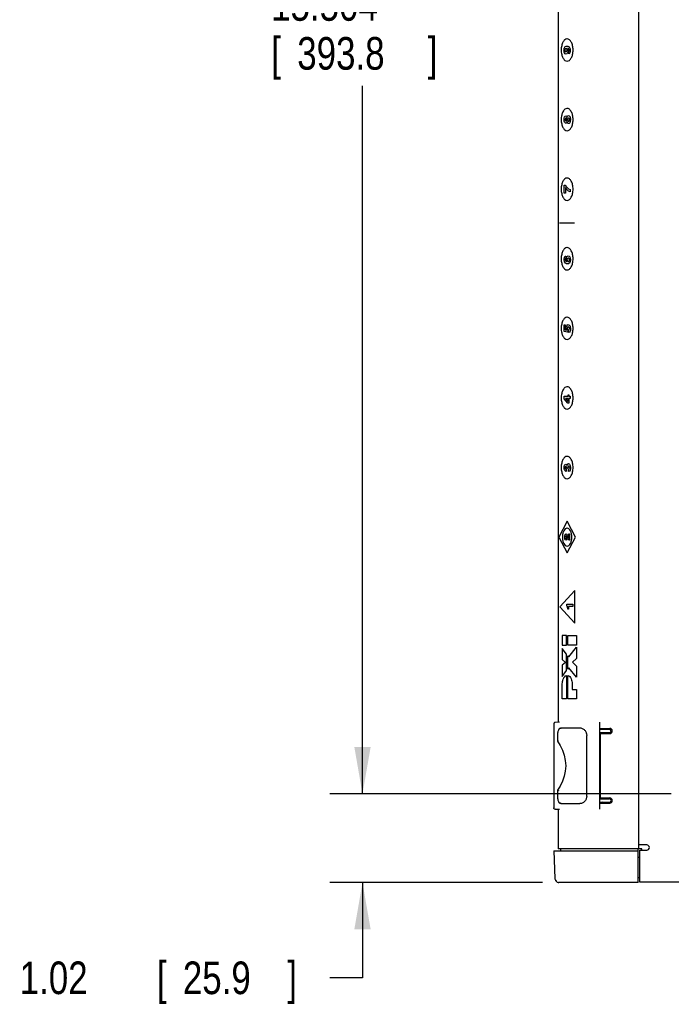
# Model space of a CAD drawing. Header units: inches. Extents: x 0 to 34, y 0 to 22.
# Tile 20 of 72: x 12.5 to 15, y 3.7 to 7.5. Entities that reach past the tile are written whole.
import ezdxf

# ---------------------------------------------------------------- set-up
doc = ezdxf.new("R2010")
doc.units = ezdxf.units.IN
doc.header["$LTSCALE"] = 1.87
doc.header["$MEASUREMENT"] = 0
doc.layers.get('0').update_dxf_attribs({"linetype": 'CONTINUOUS'})
doc.layers.add('DATUMCURVES', color=7, linetype='CONTINUOUS')
doc.layers.add('DIMENSIONS', color=7, linetype='CONTINUOUS')
doc.styles.get("Standard").update_dxf_attribs({"font": 'txt', "width": 0.8})
doc.dimstyles.new('DIMSTYLE_1', dxfattribs={"dimtxt": 0.125, "dimasz": 0.18, "dimexe": 0.18, "dimexo": 0.0625, "dimgap": 0.09, "dimtad": 0, "dimtih": 1, "dimtoh": 1, "dimlfac": 3, "dimzin": 4, "dimdsep": 46, "dimtxsty": 'STANDARD', "dimblk": '_FILLED', "dimblk1": '_FILLED', "dimblk2": '_FILLED', "dimcen": 0.09, "dimadec": 0, "dimazin": 0, "dimtp": 0.01, "dimtm": 0.01, "dimtfac": 1, "dimtofl": 0, "dimtmove": 0, "dimatfit": 3, "dimldrblk": '_FILLED', "dimfxl": 1, "dimtolj": 1, "dimtzin": 4, "dimarcsym": 0})
doc.dimstyles.new('DIMSTYLE_2', dxfattribs={"dimtxt": 0.125, "dimasz": 0.18, "dimexe": 0.18, "dimexo": 0.0625, "dimgap": 0.09, "dimtad": 0, "dimtih": 1, "dimtoh": 1, "dimdec": 3, "dimlfac": 3, "dimzin": 4, "dimdsep": 46, "dimtxsty": 'STANDARD', "dimblk": '_FILLED', "dimblk1": '_FILLED', "dimblk2": '_FILLED', "dimcen": 0.09, "dimadec": 0, "dimazin": 0, "dimtp": 0.001, "dimtm": 0.001, "dimtfac": 1, "dimtdec": 3, "dimtofl": 0, "dimtmove": 0, "dimatfit": 3, "dimldrblk": '_FILLED', "dimfxl": 1, "dimtolj": 1, "dimtzin": 4, "dimarcsym": 0})

# ---------------------------------------------------------------- blocks, each defined once
blk = doc.blocks.new('_FILLED')
at = {"color": 0, "linetype": 'BYBLOCK'}
blk.add_solid([(0, 0), (-1, 0.174), (-1, -0.174)], dxfattribs=at)
blk = doc.blocks.new('*D18')
at = {"layer": 'DIMENSIONS', "color": 2, "linetype": 'CONTINUOUS'}
for p, q in [((15.0125, 9.6549), (13.7055, 9.6549)), ((13.8305, 9.6549), (13.8305, 7.6372)), ((13.8305, 4.4868), (13.8305, 7.1997)), ((15.0125, 4.4868), (13.7055, 4.4868))]:
    blk.add_line(p, q, dxfattribs=at)
at = {"layer": 'DIMENSIONS', "color": 2, "linetype": 'CONTINUOUS', "xscale": 0.18, "yscale": 0.18, "zscale": 0.18}
for p, rotation in [((13.8305, 9.6549), 90), ((13.8305, 4.4868), 270)]:
    blk.add_blockref('_FILLED', p, dxfattribs=dict(at, rotation=rotation))
at = {"layer": 'DIMENSIONS', "color": 2, "linetype": 'CONTINUOUS', "width": 0.8}
for s, p in [('15.504', (13.4805, 7.4497)), ('[', (13.4805, 7.2622)), (']', (14.0805, 7.2622)), ('393.8', (13.5805, 7.2622))]:
    blk.add_text(s, height=0.125, dxfattribs=at).set_placement(p)
blk = doc.blocks.new('*D19')
at = {"layer": 'DIMENSIONS', "color": 2, "linetype": 'CONTINUOUS'}
for p, q in [((13.8305, 4.4868), (13.8305, 4.8468)), ((15.0125, 4.4868), (13.7055, 4.4868)), ((14.5202, 4.1472), (13.7055, 4.1472)), ((13.8305, 4.1472), (13.8305, 3.7819)), ((13.8305, 3.7819), (13.7048, 3.7819))]:
    blk.add_line(p, q, dxfattribs=at)
at = {"layer": 'DIMENSIONS', "color": 2, "linetype": 'CONTINUOUS', "xscale": 0.18, "yscale": 0.18, "zscale": 0.18}
for p, rotation in [((13.8305, 4.4868), 270), ((13.8305, 4.1472), 90)]:
    blk.add_blockref('_FILLED', p, dxfattribs=dict(at, rotation=rotation))
at = {"layer": 'DIMENSIONS', "color": 2, "linetype": 'CONTINUOUS', "width": 0.8}
for s, p in [('[', (13.0423, 3.7194)), (']', (13.5423, 3.7194)), ('1.02', (12.5173, 3.7194)), ('25.9', (13.1423, 3.7194))]:
    blk.add_text(s, height=0.125, dxfattribs=at).set_placement(p)

msp = doc.modelspace()

# ---------------------------------------------------------------- linework, layer by layer
at = {"color": 7, "linetype": 'CONTINUOUS'}
for p, q in [((14.58055, 9.86519), (14.58055, 4.76118)), ((14.88807, 9.86519), (14.88807, 4.27653)), ((14.56325, 4.75553), (14.56325, 4.4335)), ((14.58555, 4.76118), (14.56806, 4.76052)), ((14.58555, 4.76118), (14.58558, 4.76118)), ((14.73925, 4.42829), (14.73925, 4.76074)), ((14.58757, 4.73699), (14.58684, 4.73685)), ((14.58869, 4.7372), (14.58757, 4.73699)), ((14.59126, 4.73783), (14.5913, 4.73785)), ((14.73925, 4.73786), (14.77761, 4.73786)), ((14.73925, 4.73451), (14.7849, 4.73451)), ((14.77627, 4.72118), (14.73925, 4.72118)), ((14.74123, 4.71786), (14.74123, 4.47119)), ((14.74123, 4.71786), (14.77761, 4.71786)), ((14.74771, 4.73668), (14.74771, 4.73451)), ((14.74771, 4.73668), (14.78219, 4.73668)), ((14.74883, 4.73451), (14.76038, 4.73668)), ((14.57718, 4.70677), (14.57718, 4.68829)), ((14.68946, 4.47861), (14.68946, 4.71042)), ((14.57718, 4.50074), (14.57718, 4.48226)), ((14.73925, 4.46785), (14.77627, 4.46785)), ((14.73925, 4.45451), (14.78487, 4.45451)), ((14.74123, 4.47119), (14.77761, 4.47119)), ((14.74771, 4.45119), (14.74771, 4.45451)), ((14.76038, 4.45235), (14.74883, 4.45451)), ((14.56806, 4.42851), (14.58555, 4.42785)), ((14.58055, 4.42785), (14.58055, 4.27653)), ((14.58558, 4.42785), (14.58555, 4.42785)), ((14.58684, 4.45218), (14.58775, 4.45201)), ((14.58775, 4.45201), (14.58868, 4.45183)), ((14.73925, 4.45119), (14.77761, 4.45119)), ((14.74771, 4.45235), (14.78215, 4.45235)), ((14.5629, 4.26885), (14.56768, 4.16303)), ((14.5629, 4.26885), (14.88671, 4.26885)), ((14.88807, 4.27653), (14.58055, 4.27653)), ((14.59092, 4.26885), (14.59092, 4.27651)), ((14.88671, 4.14719), (14.88671, 4.27651)), ((14.91955, 4.29116), (14.88807, 4.29116)), ((14.90005, 4.27651), (14.88807, 4.27651)), ((14.89288, 4.14784), (14.89288, 4.27116)), ((14.89288, 4.27116), (14.91955, 4.27116)), ((14.90005, 4.27116), (14.90005, 4.27651)), ((14.88671, 4.24385), (14.89288, 4.24385)), ((14.56768, 4.16303), (14.56784, 4.16125)), ((14.56784, 4.16126), (14.56935, 4.15621)), ((14.56999, 4.15523), (14.57215, 4.15199)), ((14.57215, 4.15199), (14.57596, 4.14897)), ((14.89288, 4.16553), (14.88671, 4.16553)), ((14.88671, 4.14719), (14.58266, 4.14719)), ((20.25327, 4.14784), (14.89288, 4.14784))]:
    msp.add_line(p, q, dxfattribs=at)
for points in [[(14.56806, 4.76052), (14.56656, 4.76023), (14.56525, 4.75953), (14.56418, 4.75843), (14.56348, 4.75703), (14.56325, 4.75553)], [(14.58684, 4.73685), (14.58578, 4.73656), (14.58407, 4.73558), (14.58276, 4.73427), (14.58173, 4.73273), (14.58086, 4.73094), (14.58006, 4.72876), (14.5793, 4.72614), (14.57861, 4.72301), (14.57802, 4.71938), (14.57755, 4.71529), (14.57726, 4.71081), (14.57718, 4.70677)], [(14.5913, 4.73785), (14.59107, 4.73777), (14.59069, 4.73766), (14.59016, 4.73753), (14.58949, 4.73737), (14.58869, 4.7372)], [(14.57718, 4.68828), (14.58798, 4.67211), (14.597, 4.65392), (14.60355, 4.63471), (14.60753, 4.61481), (14.60887, 4.59455), (14.60754, 4.57429), (14.60357, 4.55438), (14.59702, 4.53517), (14.58802, 4.51698), (14.57718, 4.50075)], [(14.57718, 4.48226), (14.57726, 4.47829), (14.57754, 4.47382), (14.57801, 4.46973), (14.5786, 4.46609), (14.57929, 4.46296), (14.58004, 4.46033), (14.58084, 4.45815), (14.58171, 4.45634), (14.58272, 4.45481), (14.58402, 4.45349), (14.58571, 4.4525), (14.58684, 4.45218)], [(14.56806, 4.42851), (14.56653, 4.42881), (14.56516, 4.42957), (14.56408, 4.43075), (14.56341, 4.43224), (14.56325, 4.4335)], [(14.58868, 4.45183), (14.58948, 4.45166), (14.59016, 4.4515), (14.59069, 4.45137), (14.59107, 4.45126), (14.59128, 4.45119), (14.59131, 4.45117)], [(14.56934, 4.15622), (14.57213, 4.15203), (14.57593, 4.14898), (14.5805, 4.14737), (14.58266, 4.14719)], [(14.57883, 4.14796), (14.58054, 4.14736), (14.58265, 4.14719)]]:
    msp.add_lwpolyline(points, dxfattribs=at)
for centre, radius in [((14.77627, 4.72785), 0.00667), ((14.77761, 4.72786), 0.01), ((14.77627, 4.46118), 0.00667), ((14.77761, 4.46119), 0.01), ((14.91955, 4.28116), 0.01)]:
    msp.add_arc(centre, radius, 270, 90, dxfattribs=at)
for points, knots in [([(14.58404, 4.73557), (14.58407, 4.73569), (14.58418, 4.736), (14.58441, 4.73646), (14.58474, 4.73693), (14.58511, 4.73735), (14.58553, 4.73774), (14.58586, 4.73798), (14.58604, 4.73811), (14.58607, 4.73813)], [0, 0, 0, 0, 0.1093671, 0.2940987, 0.4629967, 0.6290267, 0.7981495, 0.9723093, 1, 1, 1, 1]), ([(14.58607, 4.73813), (14.58621, 4.73822), (14.58654, 4.73842), (14.58708, 4.7387), (14.58771, 4.73896), (14.58839, 4.73919), (14.58915, 4.73936), (14.58998, 4.73949), (14.59056, 4.73951), (14.59086, 4.73951)], [0, 0, 0, 0, 0.1015656, 0.2275851, 0.3611159, 0.5034538, 0.6560735, 0.8208244, 1, 1, 1, 1]), ([(14.59086, 4.73951), (14.59394, 4.73951), (14.60024, 4.73951), (14.60989, 4.73951), (14.61993, 4.73951), (14.63034, 4.73951), (14.64113, 4.73951), (14.65229, 4.73951), (14.65985, 4.73951), (14.66369, 4.73951)], [0, 0, 0, 0, 0.1269015, 0.2594478, 0.3973858, 0.5404636, 0.6885156, 0.8416062, 1, 1, 1, 1]), ([(14.66369, 4.73951), (14.66563, 4.73951), (14.66953, 4.73896), (14.67491, 4.73671), (14.67956, 4.73336), (14.68331, 4.72931), (14.68613, 4.72483), (14.68808, 4.72013), (14.68921, 4.7153), (14.68946, 4.71204), (14.68946, 4.71042)], [0, 0, 0, 0, 0.1353664, 0.2712229, 0.4044869, 0.5324912, 0.6548828, 0.7720009, 0.8869181, 1, 1, 1, 1]), ([(14.57718, 4.68829), (14.57716, 4.68829), (14.57781, 4.68852), (14.57825, 4.68868), (14.57941, 4.68908), (14.58062, 4.68949), (14.58153, 4.6898), (14.582, 4.68996)], [0, 0, 0, 0, 0.0626277, 0.21566, 0.4380008, 0.7074823, 1, 1, 1, 1]), ([(14.57718, 4.50074), (14.57716, 4.50074), (14.57781, 4.50051), (14.57825, 4.50034), (14.57941, 4.49995), (14.58062, 4.49954), (14.58153, 4.49923), (14.582, 4.49907)], [0, 0, 0, 0, 0.0626277, 0.21566, 0.4380008, 0.7074823, 1, 1, 1, 1]), ([(14.58607, 4.4509), (14.58604, 4.45092), (14.58586, 4.45104), (14.58553, 4.45129), (14.58511, 4.45168), (14.58474, 4.45209), (14.58441, 4.45257), (14.58418, 4.45303), (14.58407, 4.45335), (14.58404, 4.45346)], [0, 0, 0, 0, 0.0276505, 0.2015436, 0.3704072, 0.5361829, 0.7048221, 0.8892708, 1, 1, 1, 1]), ([(14.68946, 4.47861), (14.68946, 4.47699), (14.68921, 4.47372), (14.68808, 4.4689), (14.68613, 4.46419), (14.68331, 4.45972), (14.67956, 4.45566), (14.67491, 4.45232), (14.66953, 4.45006), (14.66563, 4.44951), (14.66369, 4.44951)], [0, 0, 0, 0, 0.1130819, 0.2279991, 0.3451172, 0.4675088, 0.5955131, 0.7287771, 0.8646336, 1, 1, 1, 1]), ([(14.59086, 4.44951), (14.59056, 4.44951), (14.58998, 4.44954), (14.58915, 4.44966), (14.58839, 4.44984), (14.58771, 4.45007), (14.58708, 4.45033), (14.58654, 4.45061), (14.58621, 4.45081), (14.58607, 4.4509)], [0, 0, 0, 0, 0.1791759, 0.343927, 0.496547, 0.6388851, 0.7724161, 0.8984357, 1, 1, 1, 1]), ([(14.59086, 4.44951), (14.59394, 4.44951), (14.60024, 4.44951), (14.60989, 4.44951), (14.61993, 4.44951), (14.63034, 4.44951), (14.64113, 4.44951), (14.65229, 4.44951), (14.65985, 4.44951), (14.66369, 4.44951)], [0, 0, 0, 0, 0.1269014, 0.2594476, 0.3973856, 0.5404633, 0.6885153, 0.8416058, 1, 1, 1, 1])]:
    msp.add_open_spline(points, degree=3, knots=knots, dxfattribs=at)
for points in [[(14.73925, 4.66779), (14.73991, 4.66779), (14.74057, 4.66779), (14.74123, 4.66779)], [(14.73925, 4.65791), (14.73991, 4.65791), (14.74057, 4.6579), (14.74123, 4.6579)], [(14.73925, 4.59946), (14.73991, 4.59946), (14.74057, 4.59946), (14.74123, 4.59946)], [(14.73925, 4.58957), (14.73991, 4.58957), (14.74057, 4.58957), (14.74123, 4.58957)], [(14.73925, 4.53112), (14.73991, 4.53112), (14.74057, 4.53112), (14.74123, 4.53112)], [(14.73925, 4.52124), (14.73991, 4.52124), (14.74057, 4.52124), (14.74123, 4.52124)]]:
    msp.add_open_spline(points, degree=3, dxfattribs=at)
at = {"layer": 'DATUMCURVES', "color": 40, "linetype": 'CONTINUOUS'}
msp.add_line((14.73925, 4.42785), (14.73925, 4.76118), dxfattribs=at)
for points, knots in [([(14.61344, 7.38032, 0.90904), (14.61073, 7.38008, 0.9047), (14.60503, 7.37762, 0.89559), (14.59801, 7.36853, 0.88436), (14.59301, 7.35477, 0.87635), (14.59111, 7.33751, 0.8733), (14.59301, 7.32026, 0.87635), (14.59801, 7.30649, 0.88436), (14.60531, 7.29707, 0.89602), (14.6114, 7.29466, 0.90578), (14.61445, 7.29466, 0.91066)], [0, 0, 0, 0, 0.112666, 0.2394152, 0.3661645, 0.4929137, 0.6196853, 0.7464569, 0.8732284, 1, 1, 1, 1]), ([(14.61445, 7.29466, 0.91066), (14.6175, 7.29466, 0.91554), (14.6236, 7.29707, 0.9253), (14.63089, 7.30649, 0.93696), (14.63589, 7.32026, 0.94497), (14.6378, 7.33751, 0.94802), (14.63589, 7.35477, 0.94497), (14.63089, 7.36853, 0.93696), (14.6236, 7.37797, 0.9253), (14.61716, 7.3805, 0.915), (14.61377, 7.38035, 0.90958), (14.61344, 7.38032, 0.90904)], [0, 0, 0, 0, 0.123298, 0.2465961, 0.3698941, 0.4931922, 0.6164685, 0.7397449, 0.8630212, 0.9862975, 1, 1, 1, 1]), ([(14.61084, 7.32202, 0.90488), (14.60796, 7.32202, 0.90027), (14.60479, 7.32446, 0.8952), (14.60273, 7.33085, 0.89191), (14.60224, 7.33696, 0.89113), (14.60267, 7.34248, 0.89181), (14.60409, 7.34749, 0.89409), (14.60829, 7.35269, 0.90081), (14.61283, 7.35277, 0.90806), (14.61449, 7.35277, 0.91072)], [0, 0, 0, 0, 0.1805264, 0.2707896, 0.3610529, 0.4409212, 0.5207896, 0.6805264, 1, 1, 1, 1]), ([(14.61621, 7.34389, 0.91347), (14.6178, 7.34189, 0.91601), (14.61936, 7.32871, 0.91852), (14.61478, 7.32202, 0.91119), (14.61084, 7.32202, 0.90488)], [0, 0, 0, 0, 0.2608801, 1, 1, 1, 1]), ([(14.61449, 7.35277, 0.91072), (14.61904, 7.35277, 0.918), (14.62508, 7.34878, 0.92767), (14.6272, 7.33656, 0.93106), (14.62537, 7.32629, 0.92813), (14.62235, 7.32327, 0.9233), (14.62048, 7.32289, 0.92031)], [0, 0, 0, 0, 0.2570434, 0.5140868, 0.7570434, 1, 1, 1, 1]), ([(14.62051, 7.33158, 0.92036), (14.62214, 7.33208, 0.92296), (14.62337, 7.3356, 0.92493), (14.62203, 7.34219, 0.92279), (14.61874, 7.34398, 0.91752), (14.61627, 7.34402, 0.91358)], [0, 0, 0, 0, 0.4255116, 0.7127558, 1, 1, 1, 1]), ([(14.61344, 7.11365, 0.90904), (14.61073, 7.11342, 0.9047), (14.60503, 7.11095, 0.89559), (14.59801, 7.10186, 0.88436), (14.59301, 7.0881, 0.87635), (14.59111, 7.07084, 0.8733), (14.59301, 7.05358, 0.87635), (14.59801, 7.03982, 0.88436), (14.60531, 7.0304, 0.89602), (14.6114, 7.02798, 0.90578), (14.61445, 7.02798, 0.91066)], [0, 0, 0, 0, 0.1126761, 0.2394366, 0.3661972, 0.4929577, 0.6197183, 0.7464789, 0.8732394, 1, 1, 1, 1]), ([(14.61445, 7.02798, 0.91066), (14.6175, 7.02798, 0.91554), (14.6236, 7.0304, 0.9253), (14.63089, 7.03982, 0.93696), (14.63589, 7.05358, 0.94497), (14.6378, 7.07084, 0.94802), (14.63589, 7.0881, 0.94497), (14.63089, 7.10186, 0.93696), (14.6236, 7.1113, 0.9253), (14.61716, 7.11383, 0.915), (14.61377, 7.11368, 0.90958), (14.61344, 7.11365, 0.90904)], [0, 0, 0, 0, 0.123287, 0.2465741, 0.3698611, 0.4931482, 0.6164352, 0.7397223, 0.8630093, 0.9862963, 1, 1, 1, 1]), ([(14.60309, 7.07065, 0.89248), (14.60309, 7.07525, 0.89248), (14.60449, 7.08231, 0.89472), (14.60967, 7.08611, 0.90301), (14.61296, 7.08315, 0.90828), (14.61396, 7.07959, 0.90987)], [0, 0, 0, 0, 0.308246, 0.616492, 1, 1, 1, 1]), ([(14.61412, 7.06222, 0.91013), (14.61366, 7.06047, 0.90939), (14.61249, 7.05778, 0.90752), (14.60963, 7.05642, 0.90295), (14.60668, 7.0576, 0.89822), (14.60402, 7.0616, 0.89397), (14.60309, 7.06678, 0.89248), (14.60309, 7.07065, 0.89248)], [0, 0, 0, 0, 0.1763984, 0.3527967, 0.5145975, 0.6763984, 1, 1, 1, 1]), ([(14.60972, 7.07634, 0.90309), (14.60894, 7.0763, 0.90184), (14.60729, 7.07526, 0.8992), (14.60652, 7.07057, 0.89797), (14.60741, 7.06619, 0.89939), (14.60888, 7.06517, 0.90174), (14.60972, 7.06522, 0.90309)], [0, 0, 0, 0, 0.208319, 0.4166381, 0.708319, 1, 1, 1, 1]), ([(14.60972, 7.06522, 0.90309), (14.61039, 7.06525, 0.90417), (14.61188, 7.06605, 0.90655), (14.61297, 7.07075, 0.90828), (14.61204, 7.07543, 0.90679), (14.61052, 7.07638, 0.90437), (14.60972, 7.07634, 0.90309)], [0, 0, 0, 0, 0.2610292, 0.5220584, 0.7610292, 1, 1, 1, 1]), ([(14.61396, 7.07959, 0.90987), (14.61452, 7.08172, 0.91077), (14.61583, 7.08498, 0.91287), (14.61918, 7.08697, 0.91823), (14.62491, 7.08445, 0.9274), (14.62724, 7.07672, 0.93112), (14.62724, 7.07084, 0.93112)], [0, 0, 0, 0, 0.252788, 0.5055759, 0.752788, 1, 1, 1, 1]), ([(14.61614, 7.07072, 0.91337), (14.61613, 7.0697, 0.91335), (14.61629, 7.06844, 0.9136), (14.61693, 7.06627, 0.91463), (14.61804, 7.06486, 0.9164), (14.6197, 7.0643, 0.91906), (14.6214, 7.06477, 0.92177), (14.62257, 7.06607, 0.92365), (14.62334, 7.06807, 0.92489), (14.62353, 7.06998, 0.92519), (14.62353, 7.07091, 0.92519)], [0, 0, 0, 0, 0.1327287, 0.2654573, 0.398186, 0.5309147, 0.648186, 0.7654573, 0.8827287, 1, 1, 1, 1]), ([(14.62353, 7.07091, 0.92519), (14.62352, 7.07196, 0.92518), (14.62327, 7.07401, 0.92477), (14.62201, 7.07654, 0.92275), (14.61979, 7.07764, 0.9192), (14.61762, 7.07662, 0.91573), (14.61656, 7.07427, 0.91403), (14.61621, 7.07248, 0.91347), (14.61615, 7.07124, 0.91338), (14.61614, 7.07072, 0.91337)], [0, 0, 0, 0, 0.1237181, 0.2474362, 0.4948724, 0.7474362, 0.8737181, 0.936859, 1, 1, 1, 1]), ([(14.61343, 6.84698, 0.90903), (14.61073, 6.84675, 0.9047), (14.60503, 6.84428, 0.89559), (14.59801, 6.83519, 0.88435), (14.59301, 6.82144, 0.87635), (14.59111, 6.80418, 0.8733), (14.59301, 6.78692, 0.87635), (14.59801, 6.77315, 0.88435), (14.6053, 6.76373, 0.89602), (14.6114, 6.76132, 0.90578), (14.61445, 6.76132, 0.91066)], [0, 0, 0, 0, 0.1126749, 0.2394342, 0.3661935, 0.4929529, 0.6197146, 0.7464764, 0.8732382, 1, 1, 1, 1]), ([(14.61445, 6.76132, 0.91066), (14.6175, 6.76132, 0.91554), (14.6236, 6.76373, 0.92529), (14.63089, 6.77315, 0.93696), (14.63589, 6.78692, 0.94497), (14.6378, 6.80418, 0.94802), (14.63589, 6.82144, 0.94497), (14.63089, 6.83519, 0.93696), (14.6236, 6.84463, 0.92529), (14.61716, 6.84716, 0.91499), (14.61377, 6.84701, 0.90957), (14.61343, 6.84698, 0.90903)], [0, 0, 0, 0, 0.1232886, 0.2465772, 0.3698658, 0.4931544, 0.6164406, 0.7397268, 0.8630129, 0.9862991, 1, 1, 1, 1]), ([(14.61344, 6.58032, 0.90904), (14.61073, 6.58009, 0.9047), (14.60503, 6.57762, 0.89559), (14.59801, 6.56852, 0.88436), (14.59301, 6.55477, 0.87635), (14.59111, 6.53751, 0.8733), (14.59301, 6.52025, 0.87635), (14.59801, 6.50649, 0.88436), (14.60531, 6.49707, 0.89602), (14.6114, 6.49465, 0.90578), (14.61445, 6.49465, 0.91066)], [0, 0, 0, 0, 0.1126537, 0.2393891, 0.3661245, 0.4928599, 0.6196449, 0.7464299, 0.873215, 1, 1, 1, 1]), ([(14.61445, 6.49465, 0.91066), (14.6175, 6.49465, 0.91554), (14.6236, 6.49707, 0.9253), (14.63089, 6.50649, 0.93696), (14.63589, 6.52025, 0.94497), (14.6378, 6.53751, 0.94802), (14.63589, 6.55477, 0.94497), (14.63089, 6.56852, 0.93696), (14.6236, 6.57797, 0.9253), (14.61716, 6.5805, 0.915), (14.61377, 6.58035, 0.90958), (14.61344, 6.58032, 0.90904)], [0, 0, 0, 0, 0.1233115, 0.246623, 0.3699345, 0.493246, 0.6165093, 0.7397725, 0.8630358, 0.986299, 1, 1, 1, 1]), ([(14.60309, 6.53454, 0.89248), (14.60309, 6.53545, 0.89248), (14.60323, 6.53895, 0.8927), (14.60464, 6.54427, 0.89495), (14.60627, 6.54642, 0.89757), (14.60781, 6.54732, 0.90004), (14.60905, 6.54773, 0.90202)], [0, 0, 0, 0, 0.23804, 0.4760801, 0.73804, 1, 1, 1, 1]), ([(14.61336, 6.52673, 0.90891), (14.61293, 6.52732, 0.90822), (14.6122, 6.52862, 0.90705), (14.61154, 6.53164, 0.90601), (14.61128, 6.53601, 0.90559), (14.61187, 6.54141, 0.90654), (14.61418, 6.54691, 0.91023), (14.6169, 6.5486, 0.91459), (14.61866, 6.5486, 0.91739)], [0, 0, 0, 0, 0.1748861, 0.2623292, 0.3497723, 0.5123292, 0.6748861, 1, 1, 1, 1]), ([(14.61512, 6.53348, 0.91172), (14.61512, 6.53182, 0.91172), (14.61554, 6.52931, 0.9124), (14.61716, 6.52722, 0.91499), (14.61903, 6.5266, 0.91799), (14.621, 6.52714, 0.92114), (14.62283, 6.52901, 0.92407), (14.62355, 6.53175, 0.92522), (14.62353, 6.53373, 0.92519)], [0, 0, 0, 0, 0.2682045, 0.4023068, 0.5364091, 0.6523068, 0.7682045, 1, 1, 1, 1]), ([(14.61343, 6.31365, 0.90903), (14.61073, 6.31342, 0.9047), (14.60503, 6.31095, 0.89559), (14.59801, 6.30186, 0.88435), (14.59301, 6.2881, 0.87635), (14.59111, 6.27084, 0.8733), (14.59301, 6.25358, 0.87635), (14.59801, 6.23982, 0.88435), (14.6053, 6.2304, 0.89602), (14.6114, 6.22799, 0.90578), (14.61445, 6.22799, 0.91066)], [0, 0, 0, 0, 0.1126973, 0.2394818, 0.3662662, 0.4930507, 0.619788, 0.7465253, 0.8732627, 1, 1, 1, 1]), ([(14.61445, 6.22799, 0.91066), (14.6175, 6.22799, 0.91554), (14.6236, 6.2304, 0.92529), (14.63089, 6.23982, 0.93696), (14.63589, 6.25358, 0.94497), (14.6378, 6.27084, 0.94802), (14.63589, 6.2881, 0.94497), (14.63089, 6.30186, 0.93696), (14.6236, 6.3113, 0.92529), (14.61716, 6.31383, 0.91499), (14.61377, 6.31368, 0.90957), (14.61343, 6.31365, 0.90903)], [0, 0, 0, 0, 0.1232641, 0.2465283, 0.3697924, 0.4930566, 0.6163665, 0.7396765, 0.8629865, 0.9862965, 1, 1, 1, 1]), ([(14.6125, 6.26411, 0.90753), (14.6122, 6.26492, 0.90706), (14.61157, 6.26668, 0.90605), (14.61089, 6.27232, 0.90496), (14.61227, 6.28182, 0.90717), (14.61609, 6.28549, 0.91328), (14.61879, 6.28549, 0.91761)], [0, 0, 0, 0, 0.2104074, 0.4208149, 0.7104074, 1, 1, 1, 1]), ([(14.62353, 6.26986, 0.92518), (14.62353, 6.27405, 0.92518), (14.61983, 6.27862, 0.91927), (14.61491, 6.27461, 0.9114), (14.61491, 6.26999, 0.9114)], [0, 0, 0, 0, 0.5466176, 1, 1, 1, 1]), ([(14.61344, 6.04699, 0.90904), (14.61073, 6.04676, 0.9047), (14.60503, 6.04429, 0.89559), (14.59801, 6.03519, 0.88436), (14.59301, 6.02143, 0.87635), (14.59111, 6.00417, 0.8733), (14.59301, 5.98692, 0.87635), (14.59801, 5.97315, 0.88436), (14.60531, 5.96374, 0.89602), (14.6114, 5.96132, 0.90578), (14.61445, 5.96132, 0.91066)], [0, 0, 0, 0, 0.1126761, 0.2394366, 0.3661972, 0.4929577, 0.6197183, 0.7464789, 0.8732394, 1, 1, 1, 1]), ([(14.61445, 5.96132, 0.91066), (14.6175, 5.96132, 0.91554), (14.6236, 5.96374, 0.9253), (14.63089, 5.97315, 0.93696), (14.63589, 5.98692, 0.94497), (14.6378, 6.00417, 0.94802), (14.63589, 6.02143, 0.94497), (14.63089, 6.03519, 0.93696), (14.6236, 6.04464, 0.9253), (14.61716, 6.04717, 0.915), (14.61377, 6.04702, 0.90958), (14.61344, 6.04699, 0.90904)], [0, 0, 0, 0, 0.123287, 0.2465741, 0.3698611, 0.4931482, 0.6164352, 0.7397223, 0.8630093, 0.9862963, 1, 1, 1, 1]), ([(14.61344, 5.78032, 0.90904), (14.61073, 5.78008, 0.9047), (14.60503, 5.77762, 0.89559), (14.59801, 5.76852, 0.88436), (14.59301, 5.75477, 0.87635), (14.59111, 5.73751, 0.8733), (14.59301, 5.72025, 0.87635), (14.59801, 5.70648, 0.88436), (14.60531, 5.69706, 0.89602), (14.6114, 5.69465, 0.90578), (14.61445, 5.69465, 0.91066)], [0, 0, 0, 0, 0.1126761, 0.2394366, 0.3661972, 0.4929577, 0.6197183, 0.7464789, 0.8732394, 1, 1, 1, 1]), ([(14.61445, 5.69465, 0.91066), (14.6175, 5.69465, 0.91554), (14.6236, 5.69706, 0.9253), (14.63089, 5.70648, 0.93696), (14.63589, 5.72025, 0.94497), (14.6378, 5.73751, 0.94802), (14.63589, 5.75477, 0.94497), (14.63089, 5.76852, 0.93696), (14.6236, 5.77797, 0.9253), (14.61716, 5.78049, 0.915), (14.61377, 5.78034, 0.90958), (14.61344, 5.78032, 0.90904)], [0, 0, 0, 0, 0.123287, 0.2465741, 0.3698611, 0.4931482, 0.6164352, 0.7397223, 0.8630093, 0.9862963, 1, 1, 1, 1]), ([(14.61065, 5.72257, 0.90457), (14.60844, 5.72257, 0.90104), (14.60472, 5.72492, 0.89508), (14.60197, 5.73662, 0.89069), (14.60468, 5.75101, 0.89503), (14.60965, 5.75101, 0.90298)], [0, 0, 0, 0, 0.3137637, 0.6275273, 1, 1, 1, 1]), ([(14.60982, 5.74226, 0.90324), (14.60939, 5.74226, 0.90255), (14.60826, 5.74194, 0.90075), (14.60707, 5.73987, 0.89885), (14.60664, 5.73641, 0.89816), (14.60718, 5.73285, 0.89903), (14.60879, 5.73075, 0.9016), (14.61023, 5.7307, 0.90391), (14.61065, 5.7307, 0.90457)], [0, 0, 0, 0, 0.2226123, 0.3339184, 0.4452245, 0.5839184, 0.7226123, 1, 1, 1, 1]), ([(14.61419, 5.7457, 0.91024), (14.6143, 5.74648, 0.91043), (14.61487, 5.74898, 0.91133), (14.61696, 5.75174, 0.91468), (14.6197, 5.75274, 0.91906), (14.62286, 5.75161, 0.92411), (14.62604, 5.7474, 0.9292), (14.62724, 5.74173, 0.93112), (14.62724, 5.73726, 0.93112)], [0, 0, 0, 0, 0.2373054, 0.3559581, 0.4746107, 0.6059581, 0.7373054, 1, 1, 1, 1]), ([(14.61364, 5.50509, 0.90936), (14.61147, 5.5049, 0.9059), (14.60692, 5.50293, 0.89861), (14.6013, 5.49565, 0.88962), (14.5973, 5.48464, 0.88321), (14.59578, 5.47083, 0.88078), (14.5973, 5.45703, 0.88321), (14.6013, 5.44601, 0.88962), (14.60713, 5.43848, 0.89895), (14.61201, 5.43655, 0.90676), (14.61445, 5.43655, 0.91066)], [0, 0, 0, 0, 0.1126761, 0.2394366, 0.3661972, 0.4929577, 0.6197183, 0.7464789, 0.8732394, 1, 1, 1, 1]), ([(14.61169, 5.45904, 0.90624), (14.60863, 5.45904, 0.90134), (14.60614, 5.46219, 0.89735), (14.6051, 5.46766, 0.8957), (14.60501, 5.4709, 0.89554), (14.60511, 5.47311, 0.8957), (14.60549, 5.47625, 0.89633), (14.60646, 5.4795, 0.89788), (14.60829, 5.48217, 0.90081), (14.61008, 5.48285, 0.90367), (14.61097, 5.48284, 0.90509)], [0, 0, 0, 0, 0.1583391, 0.2375087, 0.3166783, 0.4020935, 0.4875087, 0.6583391, 0.8291696, 1, 1, 1, 1]), ([(14.61638, 5.46689, 0.91374), (14.61515, 5.47009, 0.91177), (14.61346, 5.4745, 0.90908), (14.61091, 5.47684, 0.905), (14.60817, 5.47434, 0.9006), (14.60817, 5.47094, 0.9006)], [0, 0, 0, 0, 0.3149552, 0.6299104, 1, 1, 1, 1]), ([(14.61097, 5.48284, 0.90509), (14.61173, 5.48284, 0.9063), (14.61322, 5.48235, 0.9087), (14.61537, 5.47996, 0.91214), (14.61747, 5.47449, 0.9155), (14.61928, 5.46949, 0.91838), (14.62013, 5.46789, 0.91975), (14.62057, 5.46749, 0.92045)], [0, 0, 0, 0, 0.1052589, 0.2105178, 0.4210357, 0.7105178, 1, 1, 1, 1]), ([(14.61445, 5.43655, 0.91066), (14.61689, 5.43655, 0.91456), (14.62177, 5.43848, 0.92237), (14.6276, 5.44601, 0.9317), (14.6316, 5.45703, 0.93811), (14.63313, 5.47083, 0.94055), (14.6316, 5.48464, 0.93811), (14.6276, 5.49565, 0.9317), (14.62177, 5.50321, 0.92237), (14.61662, 5.50523, 0.91413), (14.61391, 5.50511, 0.90979), (14.61364, 5.50509, 0.90936)], [0, 0, 0, 0, 0.1232873, 0.2465745, 0.3698618, 0.493149, 0.6164363, 0.7397235, 0.8630108, 0.9862981, 1, 1, 1, 1])]:
    msp.add_open_spline(points, degree=3, knots=knots, dxfattribs=at)
for points in [[(14.61054, 7.34377, 0.90441), (14.60786, 7.34377, 0.90011), (14.60621, 7.34158, 0.89746), (14.60621, 7.33708, 0.89746)], [(14.60621, 7.33708, 0.89746), (14.60621, 7.33483, 0.89746), (14.6068, 7.33077, 0.89842), (14.61018, 7.33077, 0.90383)], [(14.61018, 7.33077, 0.90383), (14.61372, 7.33077, 0.9095), (14.61449, 7.33402, 0.91072), (14.61449, 7.33733, 0.91072)], [(14.61449, 7.33733, 0.91072), (14.61449, 7.34039, 0.91072), (14.61333, 7.34377, 0.90886), (14.61054, 7.34377, 0.90441)], [(14.61627, 7.34402, 0.91358), (14.61627, 7.34402, 0.91358), (14.61621, 7.34389, 0.91347), (14.61621, 7.34389, 0.91347)], [(14.62048, 7.33158, 0.92031), (14.62048, 7.33158, 0.92031), (14.62051, 7.33158, 0.92036), (14.62051, 7.33158, 0.92036)], [(14.62048, 7.32289, 0.92031), (14.62048, 7.32289, 0.92031), (14.62048, 7.33158, 0.92031), (14.62048, 7.33158, 0.92031)], [(14.62008, 7.05547, 0.91968), (14.61889, 7.05547, 0.91777), (14.61578, 7.05547, 0.91279), (14.61412, 7.06222, 0.91013)], [(14.62724, 7.07084, 0.93112), (14.62724, 7.0594, 0.93112), (14.6233, 7.05547, 0.92482), (14.62008, 7.05547, 0.91968)], [(14.60349, 6.78855, 0.89312), (14.60349, 6.78855, 0.89312), (14.60349, 6.8198, 0.89312), (14.60349, 6.8198, 0.89312)], [(14.60349, 6.8198, 0.89312), (14.60349, 6.8198, 0.89312), (14.60707, 6.8198, 0.89884), (14.60707, 6.8198, 0.89884)], [(14.60707, 6.8198, 0.89884), (14.60952, 6.81555, 0.90276), (14.61647, 6.80468, 0.91389), (14.62661, 6.80362, 0.93011)], [(14.62661, 6.79461, 0.93011), (14.6172, 6.79555, 0.91506), (14.60972, 6.80668, 0.90308), (14.6076, 6.81043, 0.89969)], [(14.6076, 6.81043, 0.89969), (14.6076, 6.81043, 0.89969), (14.6076, 6.78837, 0.89969), (14.6076, 6.78837, 0.89969)], [(14.62661, 6.80362, 0.93011), (14.62661, 6.80362, 0.93011), (14.62661, 6.79461, 0.93011), (14.62661, 6.79461, 0.93011)], [(14.6076, 6.78837, 0.89969), (14.6076, 6.78837, 0.89969), (14.60349, 6.78855, 0.89312), (14.60349, 6.78855, 0.89312)], [(14.64328, 6.67347, 0.95679), (14.62406, 6.67347, 0.92604), (14.60484, 6.67347, 0.89528), (14.58563, 6.67347, 0.86453)], [(14.61542, 6.51804, 0.9122), (14.61094, 6.51804, 0.90504), (14.60309, 6.51917, 0.89248), (14.60309, 6.53454, 0.89248)], [(14.60905, 6.53904, 0.90202), (14.60773, 6.53879, 0.8999), (14.6068, 6.53717, 0.89842), (14.6068, 6.53392, 0.89842)], [(14.6068, 6.53392, 0.89842), (14.6068, 6.52823, 0.89842), (14.61025, 6.52691, 0.90393), (14.61329, 6.5266, 0.90881)], [(14.60905, 6.54773, 0.90202), (14.60905, 6.54773, 0.90202), (14.60905, 6.53904, 0.90202), (14.60905, 6.53904, 0.90202)], [(14.61906, 6.53985, 0.91803), (14.61608, 6.53985, 0.91326), (14.61512, 6.53623, 0.91172), (14.61512, 6.53348, 0.91172)], [(14.62724, 6.5341, 0.93112), (14.62724, 6.52067, 0.93112), (14.62128, 6.51804, 0.92158), (14.61542, 6.51804, 0.9122)], [(14.61866, 6.5486, 0.91739), (14.62379, 6.5486, 0.92561), (14.62724, 6.54267, 0.93112), (14.62724, 6.5341, 0.93112)], [(14.62353, 6.53373, 0.92519), (14.62351, 6.53524, 0.92516), (14.62289, 6.53843, 0.92417), (14.62065, 6.53985, 0.92057), (14.61906, 6.53985, 0.91803)], [(14.61329, 6.5266, 0.90881), (14.61329, 6.5266, 0.90881), (14.61336, 6.52673, 0.90891), (14.61336, 6.52673, 0.90891)], [(14.60349, 6.25936, 0.89312), (14.60349, 6.25936, 0.89312), (14.60349, 6.28374, 0.89312), (14.60349, 6.28374, 0.89312)], [(14.60349, 6.28374, 0.89312), (14.60349, 6.28374, 0.89312), (14.6074, 6.28374, 0.89937), (14.6074, 6.28374, 0.89937)], [(14.6074, 6.28374, 0.89937), (14.6074, 6.28374, 0.89937), (14.6074, 6.26568, 0.89937), (14.6074, 6.26568, 0.89937)], [(14.6074, 6.26568, 0.89937), (14.6074, 6.26568, 0.89937), (14.6125, 6.26411, 0.90753), (14.6125, 6.26411, 0.90753)], [(14.61491, 6.26999, 0.9114), (14.61491, 6.2688, 0.9114), (14.61495, 6.2658, 0.91146), (14.6166, 6.26411, 0.9141)], [(14.6166, 6.26411, 0.9141), (14.6166, 6.26411, 0.9141), (14.6164, 6.2563, 0.91379), (14.6164, 6.2563, 0.91379)], [(14.61879, 6.28549, 0.91761), (14.622, 6.28549, 0.92275), (14.62724, 6.28243, 0.93112), (14.62724, 6.26936, 0.93112)], [(14.62031, 6.26368, 0.92004), (14.62223, 6.26405, 0.92311), (14.62353, 6.26599, 0.92518), (14.62353, 6.26986, 0.92518)], [(14.62724, 6.26936, 0.93112), (14.62724, 6.26242, 0.93112), (14.62505, 6.25536, 0.92762), (14.62031, 6.25492, 0.92004)], [(14.6164, 6.2563, 0.91379), (14.6164, 6.2563, 0.91379), (14.60349, 6.25936, 0.89312), (14.60349, 6.25936, 0.89312)], [(14.62031, 6.25492, 0.92004), (14.62031, 6.25492, 0.92004), (14.62031, 6.26368, 0.92004), (14.62031, 6.26368, 0.92004)], [(14.60309, 6.00062, 0.89248), (14.60309, 6.00062, 0.89248), (14.60309, 6.01056, 0.89248), (14.60309, 6.01056, 0.89248)], [(14.60309, 6.01056, 0.89248), (14.60309, 6.01056, 0.89248), (14.6178, 6.01056, 0.91602), (14.6178, 6.01056, 0.91602)], [(14.6174, 5.98431, 0.91538), (14.6174, 5.98431, 0.91538), (14.60309, 6.00062, 0.89248), (14.60309, 6.00062, 0.89248)], [(14.6178, 6.00181, 0.91602), (14.6121, 6.00181, 0.9069), (14.60843, 6.00199, 0.90102), (14.6077, 6.00199, 0.89985)], [(14.6077, 6.00199, 0.89985), (14.6077, 6.00199, 0.89985), (14.6077, 6.00187, 0.89985), (14.6077, 6.00187, 0.89985)], [(14.6077, 6.00187, 0.89985), (14.6077, 6.00187, 0.89985), (14.6178, 5.99075, 0.91602), (14.6178, 5.99075, 0.91602)], [(14.6178, 6.01056, 0.91602), (14.6178, 6.01056, 0.91602), (14.6178, 6.01549, 0.91602), (14.6178, 6.01549, 0.91602)], [(14.6178, 6.01549, 0.91602), (14.6178, 6.01549, 0.91602), (14.62141, 6.01549, 0.9218), (14.62141, 6.01549, 0.9218)], [(14.6178, 5.99075, 0.91602), (14.6178, 5.99075, 0.91602), (14.6178, 6.00181, 0.91602), (14.6178, 6.00181, 0.91602)], [(14.62141, 6.01549, 0.9218), (14.62141, 6.01549, 0.9218), (14.62141, 6.01056, 0.9218), (14.62141, 6.01056, 0.9218)], [(14.62141, 6.01056, 0.9218), (14.62141, 6.01056, 0.9218), (14.62661, 6.01056, 0.93012), (14.62661, 6.01056, 0.93012)], [(14.62661, 6.00181, 0.93012), (14.62661, 6.00181, 0.93012), (14.62141, 6.00181, 0.9218), (14.62141, 6.00181, 0.9218)], [(14.62141, 6.00181, 0.9218), (14.62141, 6.00181, 0.9218), (14.62141, 5.98431, 0.9218), (14.62141, 5.98431, 0.9218)], [(14.62661, 6.01056, 0.93012), (14.62661, 6.01056, 0.93012), (14.62661, 6.00181, 0.93012), (14.62661, 6.00181, 0.93012)], [(14.62141, 5.98431, 0.9218), (14.62141, 5.98431, 0.9218), (14.6174, 5.98431, 0.91538), (14.6174, 5.98431, 0.91538)], [(14.60965, 5.75101, 0.90298), (14.61204, 5.75101, 0.9068), (14.61353, 5.7482, 0.90918), (14.61412, 5.7457, 0.91013)], [(14.613, 5.73482, 0.90833), (14.613, 5.73745, 0.90833), (14.61286, 5.74226, 0.90812), (14.60982, 5.74226, 0.90324)], [(14.61412, 5.7457, 0.91013), (14.61412, 5.7457, 0.91013), (14.61419, 5.7457, 0.91024), (14.61419, 5.7457, 0.91024)], [(14.61965, 5.74338, 0.91899), (14.61644, 5.74338, 0.91384), (14.61631, 5.73751, 0.91363), (14.61631, 5.73344, 0.91363)], [(14.62724, 5.73726, 0.93112), (14.62724, 5.73307, 0.93112), (14.62674, 5.72182, 0.93033), (14.61939, 5.72182, 0.91856)], [(14.61942, 5.73032, 0.91861), (14.62068, 5.73032, 0.92063), (14.62353, 5.73094, 0.92519), (14.62353, 5.73682, 0.92519)], [(14.62353, 5.73682, 0.92519), (14.62353, 5.74032, 0.92519), (14.62227, 5.74338, 0.92317), (14.61965, 5.74338, 0.91899)], [(14.61065, 5.7307, 0.90457), (14.61065, 5.7307, 0.90457), (14.61065, 5.72257, 0.90457), (14.61065, 5.72257, 0.90457)], [(14.613, 5.73344, 0.90833), (14.613, 5.73344, 0.90833), (14.613, 5.73482, 0.90833), (14.613, 5.73482, 0.90833)], [(14.61631, 5.73344, 0.91363), (14.61631, 5.73344, 0.91363), (14.613, 5.73344, 0.90833), (14.613, 5.73344, 0.90833)], [(14.61939, 5.72182, 0.91856), (14.61939, 5.72182, 0.91856), (14.61939, 5.73038, 0.91856), (14.61939, 5.73038, 0.91856)], [(14.61939, 5.73038, 0.91856), (14.61939, 5.73038, 0.91856), (14.61942, 5.73032, 0.91861), (14.61942, 5.73032, 0.91861)], [(14.61445, 5.53153, 0.91066), (14.61445, 5.53153, 0.91066), (14.58229, 5.47084, 0.8592), (14.58229, 5.47084, 0.8592)], [(14.64661, 5.47084, 0.96212), (14.64661, 5.47084, 0.96212), (14.61445, 5.53153, 0.91066), (14.61445, 5.53153, 0.91066)], [(14.62057, 5.46749, 0.92045), (14.62057, 5.46749, 0.92045), (14.62057, 5.48289, 0.92045), (14.62057, 5.48289, 0.92045)], [(14.62057, 5.48289, 0.92045), (14.62057, 5.48289, 0.92045), (14.62385, 5.48289, 0.9257), (14.62385, 5.48289, 0.9257)], [(14.62385, 5.48289, 0.9257), (14.62385, 5.48289, 0.9257), (14.62385, 5.45865, 0.9257), (14.62385, 5.45865, 0.9257)], [(14.58229, 5.47084, 0.8592), (14.58229, 5.47084, 0.8592), (14.61445, 5.41016, 0.91066), (14.61445, 5.41016, 0.91066)], [(14.60817, 5.47094, 0.9006), (14.60817, 5.46604, 0.9006), (14.61031, 5.46589, 0.90404), (14.61169, 5.46584, 0.90624)], [(14.61169, 5.46584, 0.90624), (14.61169, 5.46584, 0.90624), (14.61169, 5.45904, 0.90624), (14.61169, 5.45904, 0.90624)], [(14.61445, 5.41016, 0.91066), (14.61445, 5.41016, 0.91066), (14.64661, 5.47084, 0.96212), (14.64661, 5.47084, 0.96212)], [(14.62385, 5.45865, 0.9257), (14.62165, 5.45889, 0.92218), (14.61935, 5.45919, 0.91849), (14.61638, 5.46689, 0.91374)], [(14.64377, 5.26668, 0.95758), (14.64377, 5.26668, 0.95758), (14.58641, 5.20418, 0.86578), (14.58641, 5.20418, 0.86578)], [(14.64377, 5.14167, 0.95758), (14.64377, 5.14167, 0.95758), (14.64377, 5.26668, 0.95758), (14.64377, 5.26668, 0.95758)], [(14.6127, 5.20665, 0.90786), (14.6127, 5.20665, 0.90786), (14.6127, 5.21383, 0.90786), (14.6127, 5.21383, 0.90786)], [(14.6127, 5.21383, 0.90786), (14.6127, 5.21383, 0.90786), (14.63621, 5.21383, 0.94549), (14.63621, 5.21383, 0.94549)], [(14.63621, 5.21383, 0.94549), (14.63621, 5.21383, 0.94549), (14.63621, 5.20508, 0.94549), (14.63621, 5.20508, 0.94549)], [(14.58641, 5.20418, 0.86578), (14.58641, 5.20418, 0.86578), (14.64377, 5.14167, 0.95758), (14.64377, 5.14167, 0.95758)], [(14.61677, 5.19577, 0.91437), (14.61677, 5.20421, 0.91437), (14.61445, 5.20646, 0.91067), (14.6127, 5.20665, 0.90786)], [(14.61677, 5.19452, 0.91437), (14.61677, 5.19452, 0.91437), (14.61677, 5.19577, 0.91437), (14.61677, 5.19577, 0.91437)], [(14.62002, 5.19452, 0.91957), (14.62002, 5.19452, 0.91957), (14.61677, 5.19452, 0.91437), (14.61677, 5.19452, 0.91437)], [(14.63621, 5.20508, 0.94549), (14.63621, 5.20508, 0.94549), (14.62002, 5.20508, 0.91957), (14.62002, 5.20508, 0.91957)], [(14.62002, 5.20508, 0.91957), (14.62002, 5.20508, 0.91957), (14.62002, 5.19452, 0.91957), (14.62002, 5.19452, 0.91957)], [(14.59535, 5.09407, 0.8801), (14.59535, 5.09407, 0.8801), (14.59535, 5.05659, 0.8801), (14.59535, 5.05659, 0.8801)], [(14.61259, 5.09407, 0.90768), (14.61259, 5.09407, 0.90768), (14.59535, 5.09407, 0.8801), (14.59535, 5.09407, 0.8801)], [(14.59535, 5.05659, 0.8801), (14.59535, 5.05659, 0.8801), (14.61259, 5.05659, 0.90768), (14.61259, 5.05659, 0.90768)], [(14.61259, 5.05659, 0.90768), (14.61259, 5.05659, 0.90768), (14.61259, 5.09407, 0.90768), (14.61259, 5.09407, 0.90768)], [(14.61733, 5.09406, 0.91527), (14.61733, 5.09406, 0.91527), (14.65003, 5.09406, 0.9676), (14.65003, 5.09406, 0.9676)], [(14.61733, 5.05658, 0.91527), (14.61733, 5.05658, 0.91527), (14.61733, 5.09406, 0.91527), (14.61733, 5.09406, 0.91527)], [(14.65003, 5.05658, 0.9676), (14.65003, 5.05658, 0.9676), (14.61733, 5.05658, 0.91527), (14.61733, 5.05658, 0.91527)], [(14.65003, 5.09406, 0.9676), (14.65003, 5.09406, 0.9676), (14.65003, 5.05658, 0.9676), (14.65003, 5.05658, 0.9676)], [(14.6126, 5.02232, 0.9077), (14.6126, 5.02232, 0.9077), (14.59536, 5.04385, 0.88011), (14.59536, 5.04385, 0.88011)], [(14.59536, 5.04385, 0.88011), (14.59536, 5.04385, 0.88011), (14.59536, 5.00129, 0.88011), (14.59536, 5.00129, 0.88011)], [(14.6126, 4.95905, 0.9077), (14.6126, 4.95905, 0.9077), (14.6126, 5.02232, 0.9077), (14.6126, 5.02232, 0.9077)], [(14.62104, 5.01176, 0.92121), (14.62104, 5.01176, 0.92121), (14.65003, 5.04856, 0.9676), (14.65003, 5.04856, 0.9676)], [(14.65003, 5.04856, 0.9676), (14.65003, 5.04856, 0.9676), (14.65003, 5.00567, 0.9676), (14.65003, 5.00567, 0.9676)], [(14.59536, 5.00129, 0.88011), (14.59536, 5.00129, 0.88011), (14.6082, 4.99067, 0.90066), (14.6082, 4.99067, 0.90066)], [(14.6082, 4.99067, 0.90066), (14.6082, 4.99067, 0.90066), (14.59536, 4.97985, 0.88011), (14.59536, 4.97985, 0.88011)], [(14.61733, 5.01638, 0.91527), (14.61733, 5.01638, 0.91527), (14.62104, 5.01176, 0.92121), (14.62104, 5.01176, 0.92121)], [(14.61733, 4.96509, 0.91527), (14.61733, 4.96509, 0.91527), (14.61733, 5.01638, 0.91527), (14.61733, 5.01638, 0.91527)], [(14.65003, 5.00567, 0.9676), (14.65003, 5.00567, 0.9676), (14.63452, 4.99119, 0.94278), (14.63452, 4.99119, 0.94278)], [(14.63452, 4.99119, 0.94278), (14.63452, 4.99119, 0.94278), (14.65003, 4.97637, 0.9676), (14.65003, 4.97637, 0.9676)], [(14.59536, 4.97985, 0.88011), (14.59536, 4.97985, 0.88011), (14.59536, 4.93715, 0.88011), (14.59536, 4.93715, 0.88011)], [(14.59536, 4.93715, 0.88011), (14.59536, 4.93715, 0.88011), (14.6126, 4.95905, 0.9077), (14.6126, 4.95905, 0.9077)], [(14.62085, 4.96957, 0.9209), (14.62085, 4.96957, 0.9209), (14.61733, 4.96509, 0.91527), (14.61733, 4.96509, 0.91527)], [(14.65003, 4.93347, 0.9676), (14.65003, 4.93347, 0.9676), (14.62085, 4.96957, 0.9209), (14.62085, 4.96957, 0.9209)], [(14.65003, 4.97637, 0.9676), (14.65003, 4.97637, 0.9676), (14.65003, 4.93347, 0.9676), (14.65003, 4.93347, 0.9676)], [(14.59537, 4.89973, 0.88012), (14.59547, 4.90276, 0.88028), (14.59566, 4.90579, 0.88059), (14.59595, 4.90879, 0.88105)], [(14.59594, 4.90878, 0.88104), (14.5963, 4.9149, 0.88161), (14.59748, 4.92076, 0.88349), (14.59937, 4.92579, 0.88653)], [(14.59595, 4.90879, 0.88105), (14.59595, 4.90879, 0.88105), (14.59594, 4.90878, 0.88104), (14.59594, 4.90878, 0.88104)], [(14.59937, 4.92579, 0.88652), (14.60091, 4.92969, 0.889), (14.60284, 4.93301, 0.89207), (14.60503, 4.93557, 0.89559)], [(14.59937, 4.92579, 0.88653), (14.59937, 4.92579, 0.88653), (14.59937, 4.92579, 0.88652), (14.59937, 4.92579, 0.88652)], [(14.60503, 4.93557, 0.89559), (14.60726, 4.93841, 0.89915), (14.60988, 4.93993, 0.90335), (14.61257, 4.93993, 0.90765)], [(14.61257, 4.93993, 0.90765), (14.61258, 4.93993, 0.90766), (14.61259, 4.93993, 0.90767), (14.6126, 4.93993, 0.90769)], [(14.61259, 4.93993, 0.90767), (14.61259, 4.93993, 0.90767), (14.61259, 4.85142, 0.90767), (14.61259, 4.85142, 0.90767)], [(14.6126, 4.93993, 0.90769), (14.6126, 4.93993, 0.90769), (14.61259, 4.93993, 0.90767), (14.61259, 4.93993, 0.90767)], [(14.61734, 4.94029, 0.91528), (14.62004, 4.94008, 0.91961), (14.62268, 4.93862, 0.92383), (14.62502, 4.93604, 0.92757)], [(14.61734, 4.8514, 0.91528), (14.61734, 4.8514, 0.91528), (14.61734, 4.94029, 0.91528), (14.61734, 4.94029, 0.91528)], [(14.62502, 4.93604, 0.92757), (14.62502, 4.93604, 0.92757), (14.62501, 4.93601, 0.92756), (14.62501, 4.93601, 0.92756)], [(14.62501, 4.93601, 0.92756), (14.62716, 4.934, 0.93101), (14.629, 4.93099, 0.93395), (14.63037, 4.92727, 0.93614)], [(14.63037, 4.92727, 0.93614), (14.63135, 4.92451, 0.9377), (14.63216, 4.92156, 0.93901), (14.6328, 4.91847, 0.94003)], [(14.6328, 4.91848, 0.94002), (14.63324, 4.9149, 0.94073), (14.63348, 4.91124, 0.94111), (14.63352, 4.90756, 0.94117)], [(14.6328, 4.91847, 0.94003), (14.6328, 4.91847, 0.94003), (14.6328, 4.91848, 0.94002), (14.6328, 4.91848, 0.94002)], [(14.63354, 4.9073, 0.9412), (14.63354, 4.9073, 0.9412), (14.63354, 4.88744, 0.9412), (14.63354, 4.88744, 0.9412)], [(14.59536, 4.85142, 0.88011), (14.59536, 4.85142, 0.88011), (14.59536, 4.89976, 0.88011), (14.59536, 4.89976, 0.88011)], [(14.63354, 4.88744, 0.9412), (14.63354, 4.88744, 0.9412), (14.64999, 4.88744, 0.96754), (14.64999, 4.88744, 0.96754)], [(14.64999, 4.88744, 0.96754), (14.64999, 4.88744, 0.96754), (14.64999, 4.8514, 0.96754), (14.64999, 4.8514, 0.96754)], [(14.61259, 4.85142, 0.90767), (14.61259, 4.85142, 0.90767), (14.59536, 4.85142, 0.88011), (14.59536, 4.85142, 0.88011)], [(14.64999, 4.8514, 0.96754), (14.64999, 4.8514, 0.96754), (14.61734, 4.8514, 0.91528), (14.61734, 4.8514, 0.91528)]]:
    msp.add_open_spline(points, degree=3, dxfattribs=at)

# ---------------------------------------------------------------- dimensions: what is measured, and where the dimension line sits
at = {"layer": 'DIMENSIONS', "color": 2, "linetype": 'CONTINUOUS'}
for base, p2, angle, dimstyle, picture, middle in [((13.83055, 9.65486), (15.01246, 9.65486), 90, 'DIMSTYLE_2', '*D18', (13.83055, 7.41845)), ((13.83055, 4.14719), (14.52016, 4.14719), 270, 'DIMSTYLE_1', '*D19', (13.0798, 3.7819))]:
    dim = msp.add_linear_dim(base=base, p1=(15.01246, 4.48683), p2=p2, angle=angle, dimstyle=dimstyle, dxfattribs=at)
    dim.commit()
    dim.dimension.update_dxf_attribs({"geometry": picture, "text_midpoint": middle, "dimtype": 160})

doc.saveas('drawing.dxf')
